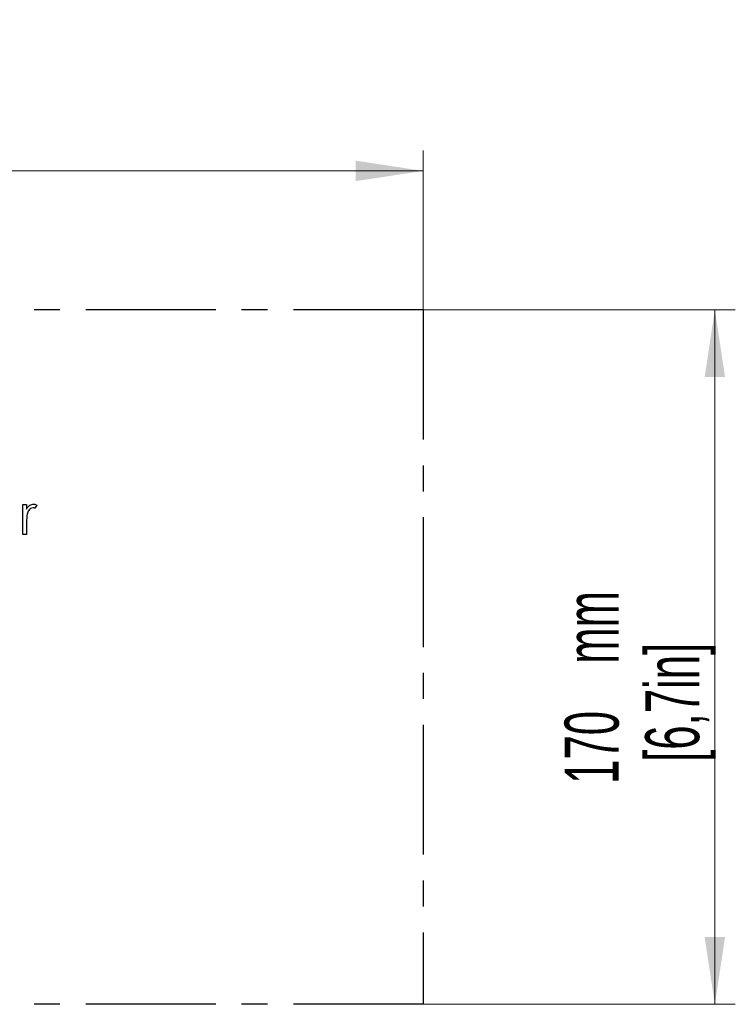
# Model space of a CAD drawing. Header units: millimetres. Extents: x 0 to 2100, y 0 to 1485.
# Tile 26 of 43: x 1500 to 1675, y 744 to 985. Entities that reach past the tile are written whole.
import ezdxf

# ---------------------------------------------------------------- set-up
doc = ezdxf.new("R2010")
doc.units = ezdxf.units.MM
doc.header["$LTSCALE"] = 5
doc.linetypes.add('CENTER', pattern=[10.16, 6.35, -1.27, 1.27, -1.27])
doc.styles.add('SLDTEXTSTYLE0', font='TXT', dxfattribs={"width": 0.605})
doc.dimstyles.new('SLDDIMSTYLE1', dxfattribs={"dimtxt": 12.841593, "dimasz": 16.5, "dimexe": 0, "dimexo": 0.0625, "dimgap": 3.210398, "dimtad": 1, "dimrnd": 1e-09, "dimzin": 12, "dimdsep": 46, "dimtxsty": 'SLDTEXTSTYLE0', "dimsah": 1, "dimcen": 0.09, "dimadec": 0, "dimazin": 3, "dimtfac": 1, "dimtofl": 0, "dimtmove": 0, "dimatfit": 3, "dimfxl": 1, "dimfrac": 2, "dimtolj": 1, "dimtzin": 12, "dimarcsym": 0})

# ---------------------------------------------------------------- blocks, each defined once
blk = doc.blocks.new('_D_7')
at = {"color": 7, "linetype": 'Continuous', "lineweight": 0}
for p, q in [((1248.53, 914.14), (1248.53, 953.12)), ((1598.53, 914.14), (1598.53, 953.12)), ((1598.53, 948.12), (1248.53, 948.12))]:
    blk.add_line(p, q, dxfattribs=at)
at = {"color": 7, "linetype": 'Continuous', "lineweight": 18}
for points in [[(1248.53, 948.12), (1265.03, 945.62), (1265.03, 950.62)], [(1598.53, 948.12), (1582.03, 950.62), (1582.03, 945.62)]]:
    blk.add_solid(points, dxfattribs=at)
at = {"color": 7, "linetype": 'Continuous', "lineweight": 18, "char_height": 13.229, "attachment_point": 1, "style": 'SLDTEXTSTYLE0'}
for s, insert in [('350', (1397.23, 984.9)), ('mm', (1426.63, 984.9)), ('[13,8in]', (1397.72, 965.18))]:
    blk.add_mtext(s, dxfattribs=dict(at, insert=insert))
blk = doc.blocks.new('_D_8')
at = {"color": 7, "linetype": 'Continuous', "lineweight": 0}
for p, q in [((1598.53, 914.14), (1674.89, 914.14)), ((1669.89, 914.14), (1669.89, 744.14)), ((1598.53, 744.14), (1674.89, 744.14))]:
    blk.add_line(p, q, dxfattribs=at)
at = {"color": 7, "linetype": 'Continuous', "lineweight": 18}
for points in [[(1669.89, 914.14), (1667.39, 897.64), (1672.39, 897.64)], [(1669.89, 744.14), (1672.39, 760.64), (1667.39, 760.64)]]:
    blk.add_solid(points, dxfattribs=at)
at = {"color": 7, "linetype": 'Continuous', "lineweight": 18, "char_height": 13.229, "attachment_point": 1, "rotation": 90, "style": 'SLDTEXTSTYLE0'}
for s, insert in [('mm', (1633.12, 827.48)), ('[6,7in]', (1652.84, 803.47)), ('170', (1633.12, 798.09))]:
    blk.add_mtext(s, dxfattribs=dict(at, insert=insert))

msp = doc.modelspace()

# ---------------------------------------------------------------- linework, layer by layer
at = {"color": 7, "linetype": 'CENTER', "lineweight": 25}
for p, q in [((1598.532, 914.138), (1248.532, 914.138)), ((1598.532, 914.138), (1598.532, 744.138)), ((1598.532, 744.138), (1248.532, 744.138))]:
    msp.add_line(p, q, dxfattribs=at)
at = {"color": 7, "linetype": 'Continuous', "lineweight": 25}
for p, q in [((1500.543, 866.446), (1501.44, 866.446)), ((1500.543, 859.138), (1500.543, 866.446)), ((1501.44, 866.446), (1501.44, 865.37)), ((1504.005, 866.324), (1503.512, 865.546)), ((1501.44, 861.594), (1501.44, 859.138)), ((1501.44, 859.138), (1500.543, 859.138))]:
    msp.add_line(p, q, dxfattribs=at)
for points, knots in [([(1501.44, 865.37), (1501.691, 865.715), (1502.04, 866.195), (1502.729, 866.529), (1503.058, 866.559), (1503.223, 866.574)], [0, 0, 0, 0, 0.5588406, 0.7794739, 1, 1, 1, 1]), ([(1503.053, 865.677), (1502.841, 865.631), (1502.416, 865.54), (1501.873, 864.95), (1501.704, 864.424), (1501.601, 864.102)], [0, 0, 0, 0, 0.2784354, 0.5587827, 1, 1, 1, 1]), ([(1503.512, 865.546), (1503.43, 865.585), (1503.283, 865.652), (1503.123, 865.669), (1503.053, 865.677)], [0, 0, 0, 0, 0.5603957, 1, 1, 1, 1]), ([(1503.223, 866.574), (1503.378, 866.556), (1503.656, 866.523), (1503.898, 866.385), (1504.005, 866.324)], [0, 0, 0, 0, 0.5592431, 1, 1, 1, 1]), ([(1501.601, 864.102), (1501.542, 863.636), (1501.436, 862.803), (1501.439, 861.964), (1501.44, 861.594)], [0, 0, 0, 0, 0.5596373, 1, 1, 1, 1])]:
    msp.add_open_spline(points, degree=3, knots=knots, dxfattribs=at)

# ---------------------------------------------------------------- dimensions: what is measured, and where the dimension line sits
at = {"color": 7, "linetype": 'Continuous', "lineweight": 18}
dim = msp.add_linear_dim(base=(1248.532, 948.124), p1=(1598.532, 914.138), p2=(1248.532, 914.138), text='<>mm\\P[13,8in]', dimstyle='SLDDIMSTYLE1', dxfattribs=at)
dim.commit()
dim.dimension.update_dxf_attribs({"geometry": '_D_7', "text_midpoint": (1426.627, 948.124), "dimtype": 160})
dim = msp.add_linear_dim(base=(1669.894, 744.138), p1=(1598.532, 914.138), p2=(1598.532, 744.138), angle=90, text='<>mm\\P[6,7in]', dimstyle='SLDDIMSTYLE1', dxfattribs=at)
dim.commit()
dim.dimension.update_dxf_attribs({"geometry": '_D_8', "text_midpoint": (1669.894, 827.483), "dimtype": 160})

doc.saveas('drawing.dxf')
